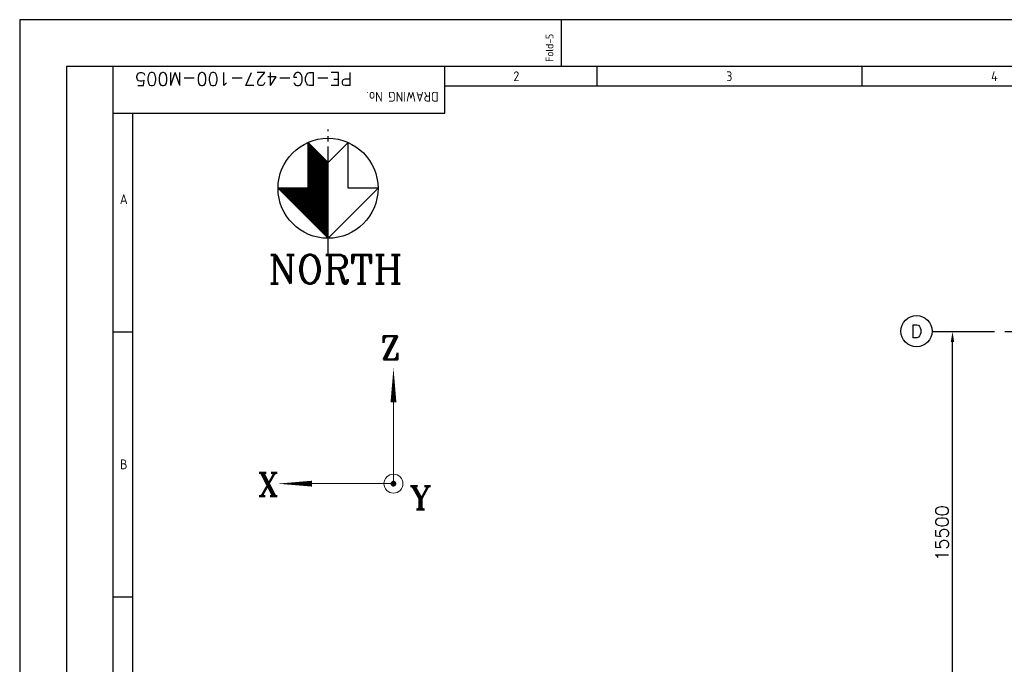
# Model space of a CAD drawing. Extents: x -11758 to 4934791, y -233543 to 1826789.
# Tile 50 of 256: x 0 to 37881, y 304940 to 329730. Entities that reach past the tile are written whole.
import ezdxf
from ezdxf.enums import TextEntityAlignment as Align

# ---------------------------------------------------------------- set-up
doc = ezdxf.new("R2010")
doc.units = 0
doc.header["$LTSCALE"] = 800
doc.header["$MEASUREMENT"] = 0
for name, pattern in [('CENTER', [2, 1.25, -0.25, 0.25, -0.25]), ('CENTER2', [1.125, 0.75, -0.125, 0.125, -0.125]), ('CONTINOUS', [0])]:
    doc.linetypes.add(name, pattern=pattern)
doc.layers.get('0').update_dxf_attribs({"linetype": 'CONTINUOUS'})
doc.layers.get('DEFPOINTS').update_dxf_attribs({"linetype": 'CONTINUOUS'})
for name, color, linetype in [('0-7-COL', 2, 'CENTER'), ('CEN', 2, 'CENTER'), ('GRID', 8, 'CENTER')]:
    doc.layers.add(name, color=color, linetype=linetype)
doc.layers.add('DIM', color=4, linetype='CONTINUOUS', lineweight=15)
doc.layers.add('TEXT', color=3, linetype='CONTINUOUS', lineweight=15)
doc.styles.add('ROMANC', font='romanc')
doc.styles.add('ROMANT', font='romant')
doc.styles.add('S1', font='SIMPLEX.SHX', dxfattribs={"height": 200})
doc.styles.get("Standard").update_dxf_attribs({"font": 'ISO9'})
doc.dimstyles.new('STANDARD$0', dxfattribs={"dimtxt": 250, "dimasz": 200, "dimexe": 0, "dimexo": 0, "dimgap": 100, "dimtad": 1, "dimdec": 0, "dimzin": 0, "dimdsep": 46, "dimtxsty": 'S1', "dimcen": 0, "dimadec": 0, "dimazin": 0, "dimtfac": 1, "dimtdec": 0, "dimtmove": 2, "dimatfit": 3, "dimfxl": 1, "dimtolj": 1, "dimtzin": 0, "dimarcsym": 0})

# ---------------------------------------------------------------- blocks, each defined once
blk = doc.blocks.new('*X203')
at = {"color": 0}
for p, q in [((26245, 30100), (28140, 30100)), ((26270, 30075), (28165, 30075)), ((26295, 30050), (28190, 30050)), ((26320, 30025), (28215, 30025)), ((26345, 30000), (28240, 30000)), ((26370, 29975), (28265, 29975)), ((26395, 29950), (28290, 29950)), ((26420, 29925), (28315, 29925)), ((26445, 29900), (28340, 29900)), ((26470, 29875), (28365, 29875)), ((26495, 29850), (28390, 29850)), ((26520, 29825), (28415, 29825)), ((26545, 29800), (28440, 29800)), ((26570, 29775), (28465, 29775)), ((26595, 29750), (28490, 29750)), ((26620, 29725), (28515, 29725)), ((26645, 29700), (28540, 29700)), ((26670, 29675), (28565, 29675)), ((26695, 29650), (28590, 29650)), ((26720, 29625), (28615, 29625)), ((26745, 29600), (27488, 29600)), ((26770, 29575), (27488, 29575)), ((26795, 29550), (27488, 29550)), ((26820, 29525), (27488, 29525)), ((26845, 29500), (27488, 29500)), ((26870, 29475), (27488, 29475)), ((26895, 29450), (27488, 29450)), ((26920, 29425), (27488, 29425)), ((26945, 29400), (27488, 29400)), ((26970, 29375), (27488, 29375)), ((26995, 29350), (27488, 29350)), ((27020, 29325), (27488, 29325)), ((27045, 29300), (27488, 29300)), ((27070, 29275), (27488, 29275)), ((27095, 29250), (27488, 29250)), ((27120, 29225), (27488, 29225)), ((27145, 29200), (27488, 29200)), ((27170, 29175), (27488, 29175)), ((27195, 29150), (27488, 29150)), ((27220, 29125), (27488, 29125)), ((27245, 29100), (27488, 29100)), ((27270, 29075), (27488, 29075)), ((27295, 29050), (27488, 29050)), ((27320, 29025), (27488, 29025)), ((27345, 29000), (27488, 29000)), ((27370, 28975), (27488, 28975)), ((27395, 28950), (27488, 28950)), ((27420, 28925), (27488, 28925)), ((27445, 28900), (27488, 28900)), ((27470, 28875), (27488, 28875))]:
    blk.add_line(p, q, dxfattribs=at)
blk = doc.blocks.new('*D415')
at = {"layer": 'DEFPOINTS', "color": 0, "linetype": 'Continuous', "transparency": 16777216}
for p in [(35888, 317737), (35888, 317737), (35888, 302237)]:
    blk.add_point(p, dxfattribs=at)
at = {"layer": 'DIM', "color": 4, "linetype": 'Continuous', "lineweight": -2, "transparency": 16777216}
blk.add_line((35888, 302637), (35888, 317337), dxfattribs=at)
at = {"layer": 'DIM', "color": 4, "linetype": 'Continuous', "transparency": 16777216}
for points in [[(35821, 317337), (35955, 317337), (35888, 317737)], [(35821, 302637), (35955, 302637), (35888, 302237)]]:
    blk.add_solid(points, dxfattribs=at)
at = {"layer": 'DIM', "linetype": 'Continuous', "transparency": 16777216, "insert": (35488, 309987), "char_height": 500, "attachment_point": 5, "rotation": 90, "style": 'ROMANC'}
blk.add_mtext('\\A1;15500', dxfattribs=at)
blk = doc.blocks.new('A$C731D3036')
for p, q in [((-2334.54, 1843.18), (-2334.54, 1869.86)), ((-2590.23, 26.68), (-2590.23, 1843.18)), ((-2401.24, 1816.5), (-2401.24, 1843.18)), ((-2314.53, 1843.18), (-2314.53, 1832.06)), ((-2163.34, 1843.18), (-2163.34, 1832.06)), ((-2401.24, 1832.07), (-215.67, 1832.07)), ((-2590.23, 1816.5), (-2401.24, 1816.5)), ((-2579.11, 37.8), (-2579.11, 1816.5)), ((-2590.23, 1691.99), (-2579.11, 1691.99)), ((-2590.23, 1540.8), (-2579.11, 1540.8))]:
    blk.add_line(p, q)
for points in [[(0, 1869.86), (-2643.59, 1869.86), (-2643.59, 0), (0, 0)], [(-26.68, 1843.18), (-2616.91, 1843.18), (-2616.91, 26.68), (-26.68, 26.68)]]:
    blk.add_lwpolyline(points, close=True)
for s, height, rotation, p in [('Fold-5', 4.447, 90, (-2339.23, 1845.92)), ('DRAWING No.', 5.5584, 180, (-2404.75, 1828.73))]:
    blk.add_text(s, height=height, rotation=rotation).set_placement(p)
for s, p in [('2', (-2360.34, 1837.62)), ('3', (-2238.94, 1837.62)), ('4', (-2087.75, 1837.62)), ('A', (-2584.25, 1767.58)), ('B', (-2584.25, 1616.39))]:
    blk.add_text(s, height=5.56).set_placement(p, align=Align.MIDDLE)

msp = doc.modelspace()

# ---------------------------------------------------------------- linework, layer by layer
at = {"color": 3}
for p, q in [((11093.9, 323630.8), (11093.9, 325008.4)), ((11862.9, 324239.3), (11093.9, 325008.4)), ((11093.9, 323246.3), (11093.9, 325008.4)), ((11862.9, 324239.3), (12632, 325008.4)), ((12632, 323630.8), (12632, 325008.4)), ((12632, 323246.3), (12632, 325008.4)), ((11862.9, 321323.7), (11862.9, 324239.3)), ((11093.9, 323246.3), (9940.3, 323246.3)), ((11862.9, 321323.7), (9940.3, 323246.3)), ((11862.9, 321323.7), (13785.5, 323246.3)), ((13785.5, 323246.3), (12632, 323246.3))]:
    msp.add_line(p, q, dxfattribs=at)
msp.add_circle((11862.9, 323246.3), 1922.6, dxfattribs=at)
at = {"layer": '0-7-COL', "color": 6, "linetype": 'Continuous'}
msp.add_circle((34505.8, 317750.3), 600, dxfattribs=at)
at = {"layer": 'CEN', "color": 3}
msp.add_line((11862.9, 320649.7), (11862.9, 325506.7), dxfattribs=at)
at = {"layer": 'GRID', "linetype": 'CENTER2', "ltscale": 4}
msp.add_line((35105.6, 317737.2), (96655.6, 317737.2), dxfattribs=at)
at = {"layer": 'TEXT'}
for p in [(14380.6, 315682), (10585.9, 311887.3)]:
    msp.add_line(p, (14380.6, 311887.3), dxfattribs=at)
for points in [[(14380.6, 315015.8, 225, 0, 0), (14380.6, 316348.3, 0, 0, 0)], [(11252.1, 311887.3, 225, 0, 0), (9919.6, 311887.3, 0, 0, 0)]]:
    msp.add_lwpolyline(points, format="xyseb", dxfattribs=at)
at = {"layer": 'TEXT', "const_width": 112.5}
msp.add_lwpolyline([(14380.6, 311831, 1), (14380.6, 311943.5, 1)], format="xyb", close=True, dxfattribs=at)
at = {"layer": 'TEXT'}
msp.add_circle((14380.6, 311887.3), 365.4, dxfattribs=at)

# ---------------------------------------------------------------- block references
at = {"color": 1, "linetype": 'CONTINOUS', "lineweight": 15, "xscale": 67.46500254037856, "yscale": 67.46500254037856, "zscale": 67.46500254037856}
msp.add_blockref('A$C731D3036', (178350, 203580.5), dxfattribs=at)
at = {"color": 3, "xscale": -1.5380859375, "yscale": 1.5380859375, "zscale": 1.5380859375, "rotation": 270}
msp.add_blockref('*X203', (-34444, 280967.6), dxfattribs=at)

# ---------------------------------------------------------------- texts
at = {"layer": '0-7-COL', "color": 6, "linetype": 'Continuous', "style": 'ROMANC'}
msp.add_text('D', height=500, dxfattribs=at).set_placement((34505.8, 317750.3), align=Align.MIDDLE)
at = {"layer": 'TEXT', "style": 'ROMANC'}
msp.add_text('NORTH', height=1093.75, dxfattribs=at).set_placement((9572.5, 319590.5))
at = {"layer": 'TEXT', "style": 'ROMANT'}
for s, p in [('Z', (14260.9, 317109.2, -1007.1)), ('X', (9556.1, 311852.9, -1007.1)), ('Y', (15420.1, 311337.7, -1007.1))]:
    msp.add_text(s, height=900, dxfattribs=at).set_placement(p, align=Align.MIDDLE)
at = {"layer": 'TEXT', "style": 'ROMANT', "width": 1}
msp.add_attdef('PE-DG-427-100-M005', text='PE-DG-E08-100-M001', height=500, rotation=180, dxfattribs=at).set_placement((8620.8, 327444.6), align=Align.MIDDLE_CENTER)

# ---------------------------------------------------------------- dimensions: what is measured, and where the dimension line sits
at = {"layer": 'DIM', "linetype": 'Continuous'}
dim = msp.add_linear_dim(base=(35888.1, 317737.2), p1=(35888.1, 302237.2), p2=(35888.1, 317737.2), angle=90, dimstyle='STANDARD$0', override={"dimscale": 100, "dimtxt": 5, "dimasz": 4, "dimgap": 1.5, "dimtxsty": 'ROMANC', "dimclrd": 4, "dimclre": 256, "dimclrt": 256, "dimtix": 1}, dxfattribs=at)
dim.commit()
dim.dimension.update_dxf_attribs({"geometry": '*D415', "text_midpoint": (35488.1, 309987.2)})

doc.saveas('drawing.dxf')
